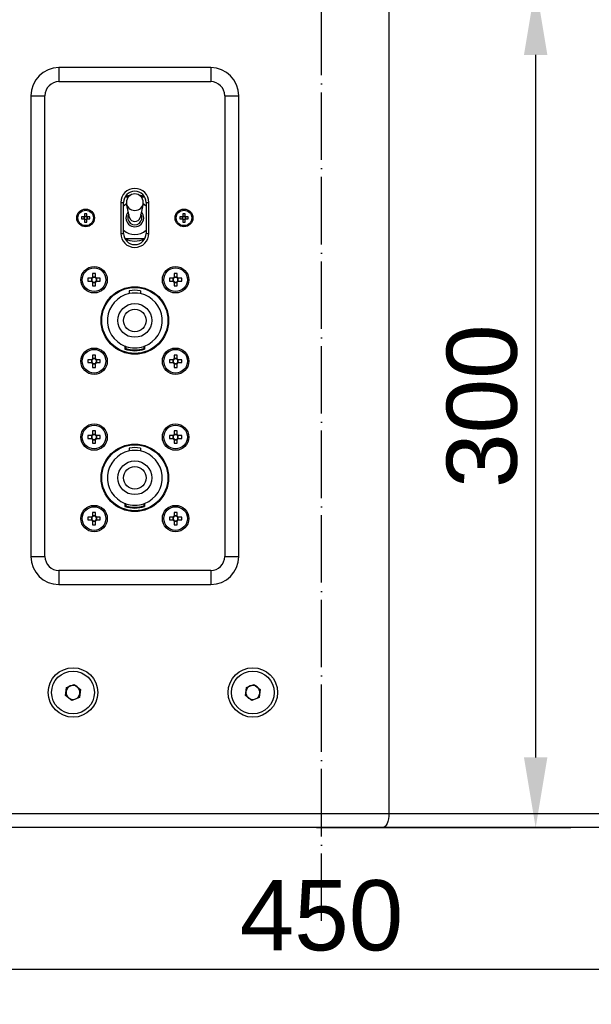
# Model space of a CAD drawing. Header units: millimetres. Extents: x 26293 to 29282, y 1612 to 3704.
# Tile 6 of 48: x 27886 to 28089, y 2311 to 2661. Entities that reach past the tile are written whole.
import ezdxf

# ---------------------------------------------------------------- set-up
doc = ezdxf.new("R2010")
doc.units = ezdxf.units.MM
doc.linetypes.add('ACAD_ISO04W100', pattern=[30, 24, -3, 0, -3])
for name, color, linetype in [('1', 7, 'Continuous'), ('2', 7, 'Continuous'), ('3', 1, 'ACAD_ISO04W100')]:
    doc.layers.add(name, color=color, linetype=linetype)
doc.styles.get("Standard").update_dxf_attribs({"font": 'arial.ttf'})
doc.dimstyles.new('ISO-25', dxfattribs={"dimscale": 10, "dimtxt": 2.5, "dimasz": 2.5, "dimexe": 1.25, "dimexo": 0.625, "dimtad": 1, "dimtoh": 1, "dimdsep": 46, "dimtxsty": 'Standard', "dimcen": 2.5, "dimadec": 1, "dimazin": 0, "dimtfac": 1, "dimtofl": 0, "dimtmove": 0, "dimatfit": 3, "dimfxl": 1, "dimarcsym": 0})

# ---------------------------------------------------------------- blocks, each defined once
blk = doc.blocks.new('*D8')
at = {"layer": '2', "color": 0, "lineweight": -2}
for p, q in [((27768.85, 2372.46), (27768.85, 2310.81)), ((28217.17, 2372.46), (28217.17, 2310.81)), ((27793.85, 2323.31), (28192.17, 2323.31))]:
    blk.add_line(p, q, dxfattribs=at)
at = {"layer": '2', "color": 0}
for points in [[(27793.85, 2327.48), (27793.85, 2319.15), (27768.85, 2323.31)], [(28192.17, 2327.48), (28192.17, 2319.15), (28217.17, 2323.31)]]:
    blk.add_solid(points, dxfattribs=at)
at = {"layer": 'Defpoints', "color": 0}
for p in [(27768.85, 2378.71), (28217.17, 2378.71), (28217.17, 2323.31)]:
    blk.add_point(p, dxfattribs=at)
at = {"layer": '2', "color": 0, "insert": (27993.01, 2342.33), "char_height": 25, "attachment_point": 5}
blk.add_mtext('450', dxfattribs=at)
blk = doc.blocks.new('*D12')
at = {"layer": '2', "color": 0, "lineweight": -2}
for p, q in [((27987.83, 2673.71), (28081.74, 2673.71)), ((28069.24, 2648.71), (28069.24, 2398.71)), ((27991.21, 2373.71), (28081.74, 2373.71))]:
    blk.add_line(p, q, dxfattribs=at)
at = {"layer": '2', "color": 0}
for points in [[(28065.08, 2648.71), (28073.41, 2648.71), (28069.24, 2673.71)], [(28065.08, 2398.71), (28073.41, 2398.71), (28069.24, 2373.71)]]:
    blk.add_solid(points, dxfattribs=at)
at = {"layer": 'Defpoints', "color": 0}
for p in [(27981.58, 2673.71), (27984.96, 2373.71), (28069.24, 2373.71)]:
    blk.add_point(p, dxfattribs=at)
at = {"layer": '2', "color": 0, "insert": (28050.22, 2523.71), "char_height": 25, "attachment_point": 5, "rotation": 90}
blk.add_mtext('300', dxfattribs=at)

msp = doc.modelspace()

# ---------------------------------------------------------------- linework, layer by layer
at = {"layer": '1'}
for p, q in [((28017.02, 3108.712), (28017.02, 2388.712)), ((27953.583, 2644.212), (27899.583, 2644.212)), ((27899.583, 2644.212), (27899.583, 2639.212)), ((27953.583, 2644.212), (27953.583, 2639.212)), ((27899.583, 2639.212), (27953.583, 2639.212)), ((27889.583, 2634.212), (27889.583, 2470.212)), ((27889.583, 2634.212), (27894.583, 2634.212)), ((27894.583, 2470.212), (27894.583, 2634.212)), ((27958.583, 2634.212), (27963.583, 2634.212)), ((27958.583, 2634.212), (27958.583, 2470.212)), ((27963.583, 2470.212), (27963.583, 2634.212)), ((27923.116, 2598.212), (27924.317, 2598.212)), ((27928.85, 2598.212), (27930.044, 2598.212)), ((27921.58, 2596.212), (27921.58, 2585.212)), ((27921.58, 2596.212), (27922.58, 2596.212)), ((27922.58, 2585.212), (27922.58, 2596.212)), ((27922.58, 2595.045), (27923.619, 2595.813)), ((27924.7, 2590.863), (27923.646, 2595.67)), ((27929.521, 2595.67), (27928.466, 2590.863)), ((27929.548, 2595.813), (27930.58, 2595.052)), ((27930.58, 2596.212), (27930.58, 2585.212)), ((27930.58, 2596.212), (27931.58, 2596.212)), ((27931.58, 2585.212), (27931.58, 2596.212)), ((27907.583, 2591.082), (27907.583, 2590.342)), ((27908.493, 2591.082), (27907.583, 2591.082)), ((27907.583, 2590.342), (27908.493, 2590.342)), ((27908.586, 2591.082), (27908.586, 2590.959)), ((27908.586, 2590.464), (27908.586, 2590.342)), ((27909.453, 2592.212), (27908.713, 2592.212)), ((27908.713, 2592.212), (27908.713, 2591.302)), ((27908.836, 2591.21), (27908.713, 2591.21)), ((27908.713, 2590.214), (27908.836, 2590.214)), ((27908.713, 2590.122), (27908.713, 2589.212)), ((27909.453, 2591.21), (27909.331, 2591.21)), ((27909.331, 2590.214), (27909.453, 2590.214)), ((27909.453, 2591.302), (27909.453, 2592.212)), ((27909.453, 2589.212), (27909.453, 2590.122)), ((27909.581, 2590.959), (27909.581, 2591.082)), ((27909.581, 2590.342), (27909.581, 2590.464)), ((27910.583, 2591.082), (27909.674, 2591.082)), ((27909.674, 2590.342), (27910.583, 2590.342)), ((27910.583, 2590.342), (27910.583, 2591.082)), ((27942.583, 2591.082), (27942.583, 2590.342)), ((27943.493, 2591.082), (27942.583, 2591.082)), ((27942.583, 2590.342), (27943.493, 2590.342)), ((27943.586, 2591.082), (27943.586, 2590.959)), ((27943.586, 2590.464), (27943.586, 2590.342)), ((27944.453, 2592.212), (27943.713, 2592.212)), ((27943.713, 2592.212), (27943.713, 2591.302)), ((27943.836, 2591.21), (27943.713, 2591.21)), ((27943.713, 2590.214), (27943.836, 2590.214)), ((27943.713, 2590.122), (27943.713, 2589.212)), ((27944.453, 2591.21), (27944.331, 2591.21)), ((27944.331, 2590.214), (27944.453, 2590.214)), ((27944.453, 2591.302), (27944.453, 2592.212)), ((27944.453, 2589.212), (27944.453, 2590.122)), ((27944.581, 2590.959), (27944.581, 2591.082)), ((27944.581, 2590.342), (27944.581, 2590.464)), ((27945.583, 2591.082), (27944.674, 2591.082)), ((27944.674, 2590.342), (27945.583, 2590.342)), ((27945.583, 2590.342), (27945.583, 2591.082)), ((27908.713, 2589.212), (27909.453, 2589.212)), ((27943.713, 2589.212), (27944.453, 2589.212)), ((27921.58, 2585.212), (27922.58, 2585.212)), ((27930.044, 2583.212), (27923.116, 2583.212)), ((27930.58, 2585.212), (27931.58, 2585.212)), ((27909.883, 2569.227), (27909.883, 2568.197)), ((27911.195, 2569.227), (27909.883, 2569.227)), ((27911.135, 2569.227), (27911.135, 2568.197)), ((27912.598, 2570.912), (27911.568, 2570.912)), ((27911.568, 2570.912), (27911.568, 2569.6)), ((27912.598, 2569.66), (27911.568, 2569.66)), ((27912.598, 2569.6), (27912.598, 2570.912)), ((27914.283, 2569.227), (27912.971, 2569.227)), ((27913.032, 2568.197), (27913.032, 2569.227)), ((27914.283, 2568.197), (27914.283, 2569.227)), ((27938.883, 2569.227), (27938.883, 2568.197)), ((27940.195, 2569.227), (27938.883, 2569.227)), ((27940.135, 2569.227), (27940.135, 2568.197)), ((27941.598, 2570.912), (27940.568, 2570.912)), ((27940.568, 2570.912), (27940.568, 2569.6)), ((27941.598, 2569.66), (27940.568, 2569.66)), ((27941.598, 2569.6), (27941.598, 2570.912)), ((27943.283, 2569.227), (27941.971, 2569.227)), ((27942.032, 2568.197), (27942.032, 2569.227)), ((27943.283, 2568.197), (27943.283, 2569.227)), ((27909.883, 2568.197), (27911.195, 2568.197)), ((27911.568, 2567.824), (27911.568, 2566.512)), ((27911.568, 2567.763), (27912.598, 2567.763)), ((27911.568, 2566.512), (27912.598, 2566.512)), ((27912.598, 2566.512), (27912.598, 2567.824)), ((27912.971, 2568.197), (27914.283, 2568.197)), ((27938.883, 2568.197), (27940.195, 2568.197)), ((27940.568, 2567.824), (27940.568, 2566.512)), ((27940.568, 2567.763), (27941.598, 2567.763)), ((27940.568, 2566.512), (27941.598, 2566.512)), ((27941.598, 2566.512), (27941.598, 2567.824)), ((27941.971, 2568.197), (27943.283, 2568.197)), ((27924.583, 2564.774), (27924.583, 2563.754)), ((27928.583, 2564.774), (27928.583, 2563.754)), ((27923.083, 2545.112), (27923.083, 2544.048)), ((27923.383, 2545.002), (27923.383, 2544.264)), ((27929.783, 2545.002), (27929.783, 2544.264)), ((27930.083, 2545.112), (27930.083, 2544.048)), ((27911.568, 2541.912), (27911.568, 2540.6)), ((27912.598, 2541.912), (27911.568, 2541.912)), ((27912.598, 2540.6), (27912.598, 2541.912)), ((27940.568, 2541.912), (27940.568, 2540.6)), ((27941.598, 2541.912), (27940.568, 2541.912)), ((27941.598, 2540.6), (27941.598, 2541.912)), ((27909.883, 2540.227), (27909.883, 2539.197)), ((27911.195, 2540.227), (27909.883, 2540.227)), ((27909.883, 2539.197), (27911.195, 2539.197)), ((27911.135, 2540.227), (27911.135, 2539.197)), ((27912.598, 2540.66), (27911.568, 2540.66)), ((27911.568, 2538.824), (27911.568, 2537.512)), ((27911.568, 2538.763), (27912.598, 2538.763)), ((27911.568, 2537.512), (27912.598, 2537.512)), ((27912.598, 2537.512), (27912.598, 2538.824)), ((27914.283, 2540.227), (27912.971, 2540.227)), ((27912.971, 2539.197), (27914.283, 2539.197)), ((27913.032, 2539.197), (27913.032, 2540.227)), ((27914.283, 2539.197), (27914.283, 2540.227)), ((27938.883, 2540.227), (27938.883, 2539.197)), ((27940.195, 2540.227), (27938.883, 2540.227)), ((27938.883, 2539.197), (27940.195, 2539.197)), ((27940.135, 2540.227), (27940.135, 2539.197)), ((27941.598, 2540.66), (27940.568, 2540.66)), ((27940.568, 2538.824), (27940.568, 2537.512)), ((27940.568, 2538.763), (27941.598, 2538.763)), ((27940.568, 2537.512), (27941.598, 2537.512)), ((27941.598, 2537.512), (27941.598, 2538.824)), ((27943.283, 2540.227), (27941.971, 2540.227)), ((27941.971, 2539.197), (27943.283, 2539.197)), ((27942.032, 2539.197), (27942.032, 2540.227)), ((27943.283, 2539.197), (27943.283, 2540.227)), ((27909.883, 2513.227), (27909.883, 2512.197)), ((27911.195, 2513.227), (27909.883, 2513.227)), ((27911.135, 2513.227), (27911.135, 2512.197)), ((27912.598, 2514.912), (27911.568, 2514.912)), ((27911.568, 2514.912), (27911.568, 2513.6)), ((27912.598, 2513.66), (27911.568, 2513.66)), ((27912.598, 2513.6), (27912.598, 2514.912)), ((27914.283, 2513.227), (27912.971, 2513.227)), ((27913.032, 2512.197), (27913.032, 2513.227)), ((27914.283, 2512.197), (27914.283, 2513.227)), ((27938.883, 2513.227), (27938.883, 2512.197)), ((27940.195, 2513.227), (27938.883, 2513.227)), ((27940.135, 2513.227), (27940.135, 2512.197)), ((27941.598, 2514.912), (27940.568, 2514.912)), ((27940.568, 2514.912), (27940.568, 2513.6)), ((27941.598, 2513.66), (27940.568, 2513.66)), ((27941.598, 2513.6), (27941.598, 2514.912)), ((27943.283, 2513.227), (27941.971, 2513.227)), ((27942.032, 2512.197), (27942.032, 2513.227)), ((27943.283, 2512.197), (27943.283, 2513.227)), ((27909.883, 2512.197), (27911.195, 2512.197)), ((27911.568, 2511.824), (27911.568, 2510.512)), ((27911.568, 2511.763), (27912.598, 2511.763)), ((27911.568, 2510.512), (27912.598, 2510.512)), ((27912.598, 2510.512), (27912.598, 2511.824)), ((27912.971, 2512.197), (27914.283, 2512.197)), ((27938.883, 2512.197), (27940.195, 2512.197)), ((27940.568, 2511.824), (27940.568, 2510.512)), ((27940.568, 2511.763), (27941.598, 2511.763)), ((27940.568, 2510.512), (27941.598, 2510.512)), ((27941.598, 2510.512), (27941.598, 2511.824)), ((27941.971, 2512.197), (27943.283, 2512.197)), ((27924.583, 2508.774), (27924.583, 2507.754)), ((27928.583, 2508.774), (27928.583, 2507.754)), ((27923.083, 2489.112), (27923.083, 2488.048)), ((27923.383, 2489.002), (27923.383, 2488.264)), ((27929.783, 2489.002), (27929.783, 2488.264)), ((27930.083, 2489.112), (27930.083, 2488.048)), ((27911.568, 2485.912), (27911.568, 2484.6)), ((27912.598, 2485.912), (27911.568, 2485.912)), ((27912.598, 2484.6), (27912.598, 2485.912)), ((27941.598, 2485.912), (27940.568, 2485.912)), ((27940.568, 2485.912), (27940.568, 2484.6)), ((27941.598, 2484.6), (27941.598, 2485.912)), ((27909.883, 2484.227), (27909.883, 2483.197)), ((27911.195, 2484.227), (27909.883, 2484.227)), ((27909.883, 2483.197), (27911.195, 2483.197)), ((27911.135, 2484.227), (27911.135, 2483.197)), ((27912.598, 2484.66), (27911.568, 2484.66)), ((27911.568, 2482.824), (27911.568, 2481.512)), ((27911.568, 2482.763), (27912.598, 2482.763)), ((27911.568, 2481.512), (27912.598, 2481.512)), ((27912.598, 2481.512), (27912.598, 2482.824)), ((27914.283, 2484.227), (27912.971, 2484.227)), ((27912.971, 2483.197), (27914.283, 2483.197)), ((27913.032, 2483.197), (27913.032, 2484.227)), ((27914.283, 2483.197), (27914.283, 2484.227)), ((27938.883, 2484.227), (27938.883, 2483.197)), ((27940.195, 2484.227), (27938.883, 2484.227)), ((27938.883, 2483.197), (27940.195, 2483.197)), ((27940.135, 2484.227), (27940.135, 2483.197)), ((27941.598, 2484.66), (27940.568, 2484.66)), ((27940.568, 2482.824), (27940.568, 2481.512)), ((27940.568, 2482.763), (27941.598, 2482.763)), ((27940.568, 2481.512), (27941.598, 2481.512)), ((27941.598, 2481.512), (27941.598, 2482.824)), ((27943.283, 2484.227), (27941.971, 2484.227)), ((27941.971, 2483.197), (27943.283, 2483.197)), ((27942.032, 2483.197), (27942.032, 2484.227)), ((27943.283, 2483.197), (27943.283, 2484.227)), ((27889.583, 2470.212), (27894.583, 2470.212)), ((27958.583, 2470.212), (27963.583, 2470.212)), ((27953.583, 2465.212), (27899.583, 2465.212)), ((27899.583, 2465.212), (27899.583, 2460.212)), ((27953.583, 2465.212), (27953.583, 2460.212)), ((27899.583, 2460.212), (27953.583, 2460.212)), ((27901.917, 2420.706), (27902.292, 2423.568)), ((27902.292, 2423.568), (27904.959, 2424.674)), ((27904.959, 2424.674), (27907.25, 2422.918)), ((27907.25, 2422.918), (27906.874, 2420.055)), ((27965.917, 2420.706), (27966.292, 2423.568)), ((27966.292, 2423.568), (27968.959, 2424.674)), ((27968.959, 2424.674), (27971.25, 2422.918)), ((27971.25, 2422.918), (27970.874, 2420.055)), ((27904.208, 2418.95), (27901.917, 2420.706)), ((27906.874, 2420.055), (27904.208, 2418.95)), ((27968.208, 2418.95), (27965.917, 2420.706)), ((27970.874, 2420.055), (27968.208, 2418.95)), ((28017.02, 2388.712), (28017.02, 2378.712)), ((27818.006, 2378.712), (27969.006, 2378.712)), ((27969.006, 2378.712), (28137.006, 2378.712)), ((27971.116, 2373.712), (27822.612, 2373.712)), ((28132.917, 2373.712), (27971.116, 2373.712))]:
    msp.add_line(p, q, dxfattribs=at)
for centre, radius in [((27909.083, 2590.712), 3.15), ((27909.083, 2590.712), 2.75), ((27944.083, 2590.712), 3.15), ((27944.083, 2590.712), 2.75), ((27912.083, 2568.712), 4.7), ((27912.083, 2568.712), 4.2), ((27941.083, 2568.712), 4.7), ((27941.083, 2568.712), 4.2), ((27926.583, 2554.212), 12), ((27926.583, 2554.212), 11.75), ((27926.583, 2554.212), 6), ((27926.583, 2554.212), 4), ((27912.083, 2539.712), 4.7), ((27941.083, 2539.712), 4.7), ((27912.083, 2539.712), 4.2), ((27941.083, 2539.712), 4.2), ((27912.083, 2512.712), 4.7), ((27912.083, 2512.712), 4.2), ((27941.083, 2512.712), 4.7), ((27941.083, 2512.712), 4.2), ((27926.583, 2498.212), 12), ((27926.583, 2498.212), 11.75), ((27926.583, 2498.212), 6), ((27926.583, 2498.212), 4), ((27912.083, 2483.712), 4.7), ((27941.083, 2483.712), 4.7), ((27912.083, 2483.712), 4.2), ((27941.083, 2483.712), 4.2), ((27904.583, 2421.812), 8.8), ((27904.583, 2421.812), 7.62), ((27968.583, 2421.812), 8.8), ((27968.583, 2421.812), 7.62)]:
    msp.add_circle(centre, radius, dxfattribs=at)
for centre, radius, start, end in [((27899.583, 2634.212), 10, 90, 180), ((27953.583, 2634.212), 10, 0, 90), ((27899.583, 2634.212), 5, 90, 180), ((27953.583, 2634.212), 5, 0, 90), ((27926.58, 2596.212), 5, 0, 180), ((27926.58, 2596.212), 4, 0, 180), ((27926.583, 2590.712), 8.25, 100.83129, 114.94192), ((27926.583, 2596.246), 3, 90, 180), ((27926.583, 2596.246), 3, 0, 90), ((27926.583, 2590.712), 8.25, 65.13667, 79.16871), ((27926.583, 2596.359), 3.002, 182.14, 357.86), ((27909.083, 2590.712), 0.697, 122.08571, 147.91429), ((27909.083, 2590.712), 0.697, 212.08571, 237.91429), ((27909.083, 2590.712), 0.556, 153.56188, 206.43812), ((27909.083, 2590.712), 0.556, 138.28179, 153.56188), ((27909.083, 2590.712), 0.556, 206.43812, 221.71821), ((27909.083, 2590.712), 0.556, 131.71821, 138.28179), ((27909.083, 2590.712), 0.556, 221.71821, 228.28179), ((27909.083, 2590.712), 0.556, 116.43812, 131.71821), ((27909.083, 2590.712), 0.556, 228.28179, 243.56188), ((27909.083, 2590.712), 0.556, 63.56188, 116.43812), ((27909.083, 2590.712), 0.556, 243.56188, 296.43812), ((27909.083, 2590.712), 0.556, 48.28179, 63.56188), ((27909.083, 2590.712), 0.556, 296.43812, 311.71821), ((27909.083, 2590.712), 0.697, 32.08571, 57.91429), ((27909.083, 2590.712), 0.556, 41.71821, 48.28179), ((27909.083, 2590.712), 0.697, 302.08571, 327.91429), ((27909.083, 2590.712), 0.556, 311.71821, 318.28179), ((27909.083, 2590.712), 0.556, 26.43812, 41.71821), ((27909.083, 2590.712), 0.556, 318.28179, 333.56188), ((27909.083, 2590.712), 0.556, 333.56188, 26.43812), ((27926.583, 2590.712), 3.15, 137.37363, 42.62637), ((27926.583, 2590.712), 2.5, 148.65273, 31.34727), ((27926.54, 2591.305), 1.892, 193.51826, 271.32256), ((27926.627, 2591.305), 1.892, 268.67744, 346.48174), ((27944.083, 2590.712), 0.697, 122.08571, 147.91429), ((27944.083, 2590.712), 0.697, 212.08571, 237.91429), ((27944.083, 2590.712), 0.556, 153.56188, 206.43812), ((27944.083, 2590.712), 0.556, 138.28179, 153.56188), ((27944.083, 2590.712), 0.556, 206.43812, 221.71821), ((27944.083, 2590.712), 0.556, 131.71821, 138.28179), ((27944.083, 2590.712), 0.556, 221.71821, 228.28179), ((27944.083, 2590.712), 0.556, 116.43812, 131.71821), ((27944.083, 2590.712), 0.556, 228.28179, 243.56188), ((27944.083, 2590.712), 0.556, 63.56188, 116.43812), ((27944.083, 2590.712), 0.556, 243.56188, 296.43812), ((27944.083, 2590.712), 0.556, 48.28179, 63.56188), ((27944.083, 2590.712), 0.556, 296.43812, 311.71821), ((27944.083, 2590.712), 0.697, 32.08571, 57.91429), ((27944.083, 2590.712), 0.556, 41.71821, 48.28179), ((27944.083, 2590.712), 0.697, 302.08571, 327.91429), ((27944.083, 2590.712), 0.556, 311.71821, 318.28179), ((27944.083, 2590.712), 0.556, 26.43812, 41.71821), ((27944.083, 2590.712), 0.556, 318.28179, 333.56188), ((27944.083, 2590.712), 0.556, 333.56188, 26.43812), ((27926.583, 2590.712), 5.9, 227.26523, 312.6351), ((27926.58, 2585.212), 5, 180, 0), ((27926.58, 2585.212), 4, 180, 0), ((27926.583, 2590.712), 8.25, 245.05808, 294.86333), ((27912.083, 2568.712), 1.027, 120.11233, 149.88767), ((27912.083, 2568.712), 0.851, 142.7589, 217.2411), ((27912.083, 2568.712), 0.851, 127.2411, 142.7589), ((27912.083, 2568.712), 0.851, 52.7589, 127.2411), ((27912.083, 2568.712), 1.027, 30.11233, 59.88767), ((27912.083, 2568.712), 0.851, 37.2411, 52.7589), ((27912.083, 2568.712), 0.851, 322.7589, 37.2411), ((27941.083, 2568.712), 1.027, 120.11233, 149.88767), ((27941.083, 2568.712), 0.851, 142.7589, 217.2411), ((27941.083, 2568.712), 0.851, 127.2411, 142.7589), ((27941.083, 2568.712), 0.851, 52.7589, 127.2411), ((27941.083, 2568.712), 1.027, 30.11233, 59.88767), ((27941.083, 2568.712), 0.851, 37.2411, 52.7589), ((27941.083, 2568.712), 0.851, 322.7589, 37.2411), ((27912.083, 2568.712), 1.027, 210.11233, 239.88767), ((27912.083, 2568.712), 0.851, 217.2411, 232.7589), ((27912.083, 2568.712), 0.851, 232.7589, 307.2411), ((27912.083, 2568.712), 1.027, 300.11233, 329.88767), ((27912.083, 2568.712), 0.851, 307.2411, 322.7589), ((27941.083, 2568.712), 1.027, 210.11233, 239.88767), ((27941.083, 2568.712), 0.851, 217.2411, 232.7589), ((27941.083, 2568.712), 0.851, 232.7589, 307.2411), ((27941.083, 2568.712), 1.027, 300.11233, 329.88767), ((27941.083, 2568.712), 0.851, 307.2411, 322.7589), ((27926.583, 2554.212), 9.75, 101.837, 248.96278), ((27926.583, 2554.212), 10.75, 79.27785, 100.72215), ((27926.583, 2554.212), 9.75, 78.163, 101.837), ((27926.583, 2554.212), 9.75, 291.03722, 78.163), ((27926.583, 2554.212), 9.75, 248.96278, 250.84013), ((27926.583, 2554.212), 9.75, 250.84013, 289.15987), ((27926.583, 2554.212), 9.75, 289.15987, 291.03722), ((27926.583, 2554.212), 10.75, 250.9992, 289.0008), ((27926.583, 2554.212), 10.45, 252.16842, 287.83158), ((27912.083, 2539.712), 1.027, 120.11233, 149.88767), ((27912.083, 2539.712), 1.027, 210.11233, 239.88767), ((27912.083, 2539.712), 0.851, 142.7589, 217.2411), ((27912.083, 2539.712), 0.851, 127.2411, 142.7589), ((27912.083, 2539.712), 0.851, 217.2411, 232.7589), ((27912.083, 2539.712), 0.851, 52.7589, 127.2411), ((27912.083, 2539.712), 0.851, 232.7589, 307.2411), ((27912.083, 2539.712), 1.027, 30.11233, 59.88767), ((27912.083, 2539.712), 0.851, 37.2411, 52.7589), ((27912.083, 2539.712), 1.027, 300.11233, 329.88767), ((27912.083, 2539.712), 0.851, 307.2411, 322.7589), ((27912.083, 2539.712), 0.851, 322.7589, 37.2411), ((27941.083, 2539.712), 1.027, 120.11233, 149.88767), ((27941.083, 2539.712), 1.027, 210.11233, 239.88767), ((27941.083, 2539.712), 0.851, 142.7589, 217.2411), ((27941.083, 2539.712), 0.851, 127.2411, 142.7589), ((27941.083, 2539.712), 0.851, 217.2411, 232.7589), ((27941.083, 2539.712), 0.851, 52.7589, 127.2411), ((27941.083, 2539.712), 0.851, 232.7589, 307.2411), ((27941.083, 2539.712), 1.027, 30.11233, 59.88767), ((27941.083, 2539.712), 0.851, 37.2411, 52.7589), ((27941.083, 2539.712), 1.027, 300.11233, 329.88767), ((27941.083, 2539.712), 0.851, 307.2411, 322.7589), ((27941.083, 2539.712), 0.851, 322.7589, 37.2411), ((27912.083, 2512.712), 1.027, 120.11233, 149.88767), ((27912.083, 2512.712), 0.851, 142.7589, 217.2411), ((27912.083, 2512.712), 0.851, 127.2411, 142.7589), ((27912.083, 2512.712), 0.851, 52.7589, 127.2411), ((27912.083, 2512.712), 1.027, 30.11233, 59.88767), ((27912.083, 2512.712), 0.851, 37.2411, 52.7589), ((27912.083, 2512.712), 0.851, 322.7589, 37.2411), ((27941.083, 2512.712), 1.027, 120.11233, 149.88767), ((27941.083, 2512.712), 0.851, 142.7589, 217.2411), ((27941.083, 2512.712), 0.851, 127.2411, 142.7589), ((27941.083, 2512.712), 0.851, 52.7589, 127.2411), ((27941.083, 2512.712), 1.027, 30.11233, 59.88767), ((27941.083, 2512.712), 0.851, 37.2411, 52.7589), ((27941.083, 2512.712), 0.851, 322.7589, 37.2411), ((27912.083, 2512.712), 1.027, 210.11233, 239.88767), ((27912.083, 2512.712), 0.851, 217.2411, 232.7589), ((27912.083, 2512.712), 0.851, 232.7589, 307.2411), ((27912.083, 2512.712), 1.027, 300.11233, 329.88767), ((27912.083, 2512.712), 0.851, 307.2411, 322.7589), ((27941.083, 2512.712), 1.027, 210.11233, 239.88767), ((27941.083, 2512.712), 0.851, 217.2411, 232.7589), ((27941.083, 2512.712), 0.851, 232.7589, 307.2411), ((27941.083, 2512.712), 1.027, 300.11233, 329.88767), ((27941.083, 2512.712), 0.851, 307.2411, 322.7589), ((27926.583, 2498.212), 9.75, 101.837, 248.96278), ((27926.583, 2498.212), 10.75, 79.27785, 100.72215), ((27926.583, 2498.212), 9.75, 78.163, 101.837), ((27926.583, 2498.212), 9.75, 291.03722, 78.163), ((27926.583, 2498.212), 9.75, 248.96278, 250.84013), ((27926.583, 2498.212), 9.75, 250.84013, 289.15987), ((27926.583, 2498.212), 10.45, 252.16842, 287.83158), ((27926.583, 2498.212), 9.75, 289.15987, 291.03722), ((27926.583, 2498.212), 10.75, 250.9992, 289.0008), ((27912.083, 2483.712), 1.027, 120.11233, 149.88767), ((27912.083, 2483.712), 1.027, 210.11233, 239.88767), ((27912.083, 2483.712), 0.851, 142.7589, 217.2411), ((27912.083, 2483.712), 0.851, 127.2411, 142.7589), ((27912.083, 2483.712), 0.851, 217.2411, 232.7589), ((27912.083, 2483.712), 0.851, 52.7589, 127.2411), ((27912.083, 2483.712), 0.851, 232.7589, 307.2411), ((27912.083, 2483.712), 1.027, 30.11233, 59.88767), ((27912.083, 2483.712), 0.851, 37.2411, 52.7589), ((27912.083, 2483.712), 1.027, 300.11233, 329.88767), ((27912.083, 2483.712), 0.851, 307.2411, 322.7589), ((27912.083, 2483.712), 0.851, 322.7589, 37.2411), ((27941.083, 2483.712), 1.027, 120.11233, 149.88767), ((27941.083, 2483.712), 1.027, 210.11233, 239.88767), ((27941.083, 2483.712), 0.851, 142.7589, 217.2411), ((27941.083, 2483.712), 0.851, 127.2411, 142.7589), ((27941.083, 2483.712), 0.851, 217.2411, 232.7589), ((27941.083, 2483.712), 0.851, 52.7589, 127.2411), ((27941.083, 2483.712), 0.851, 232.7589, 307.2411), ((27941.083, 2483.712), 1.027, 30.11233, 59.88767), ((27941.083, 2483.712), 0.851, 37.2411, 52.7589), ((27941.083, 2483.712), 1.027, 300.11233, 329.88767), ((27941.083, 2483.712), 0.851, 307.2411, 322.7589), ((27941.083, 2483.712), 0.851, 322.7589, 37.2411), ((27899.583, 2470.212), 10, 180, 270), ((27899.583, 2470.212), 5, 180, 270), ((27953.583, 2470.212), 10, 270, 0), ((27953.583, 2470.212), 5, 270, 0), ((27904.583, 2421.812), 2.5, 172.52267, 232.52267), ((27904.583, 2421.812), 2.5, 112.52267, 172.52267), ((27904.583, 2421.812), 2.5, 52.52267, 112.52267), ((27904.583, 2421.812), 2.5, 352.52267, 52.52267), ((27968.583, 2421.812), 2.5, 172.52267, 232.52267), ((27968.583, 2421.812), 2.5, 112.52267, 172.52267), ((27968.583, 2421.812), 2.5, 52.52267, 112.52267), ((27968.583, 2421.812), 2.5, 352.52267, 52.52267), ((27904.583, 2421.812), 2.5, 232.52267, 292.52267), ((27904.583, 2421.812), 2.5, 292.52267, 352.52267), ((27968.583, 2421.812), 2.5, 232.52267, 292.52267), ((27968.583, 2421.812), 2.5, 292.52267, 352.52267)]:
    msp.add_arc(centre, radius, start, end, dxfattribs=at)
at = {"layer": '1', "extrusion": (0, 0, -1)}
for centre, major_axis, ratio, start_param, end_param in [((27909.014, 2590.712), (-0.496, 0), 0.9901159, 5.7547968, 6.8115738), ((27909.083, 2590.781), (0, 0.496), 0.9901159, 5.7547968, 6.8115738), ((27909.083, 2590.642), (0, 0.496), 0.9901159, 2.6132042, 3.6699811), ((27909.153, 2590.712), (-0.496, 0), 0.9901159, 2.6132042, 3.6699811), ((27944.014, 2590.712), (-0.496, 0), 0.9901159, 5.7547968, 6.8115738), ((27944.083, 2590.781), (0, 0.496), 0.9901159, 5.7547968, 6.8115738), ((27944.083, 2590.642), (0, 0.496), 0.9901159, 2.6132042, 3.6699811), ((27944.153, 2590.712), (-0.496, 0), 0.9901159, 2.6132042, 3.6699811), ((28014.911, 2378.712), (0, 5), 0.4218914, 1.5707963, 3.1415927)]:
    msp.add_ellipse(centre, major_axis=major_axis, ratio=ratio, start_param=start_param, end_param=end_param, dxfattribs=at)
at = {"layer": '1'}
for points, knots in [([(27908.493, 2591.082), (27908.5, 2591.082), (27908.542, 2591.082), (27908.599, 2591.082), (27908.653, 2591.082), (27908.668, 2591.082)], [0, 0, 0, 0, 0.1264699, 0.7554396, 1, 1, 1, 1]), ([(27908.668, 2590.342), (27908.653, 2590.342), (27908.599, 2590.342), (27908.542, 2590.342), (27908.5, 2590.342), (27908.493, 2590.342)], [0, 0, 0, 0, 0.2445604, 0.8735301, 1, 1, 1, 1]), ([(27908.713, 2591.127), (27908.713, 2591.142), (27908.713, 2591.196), (27908.713, 2591.253), (27908.713, 2591.295), (27908.713, 2591.302)], [0, 0, 0, 0, 0.2445604, 0.8735301, 1, 1, 1, 1]), ([(27908.713, 2590.122), (27908.713, 2590.129), (27908.713, 2590.171), (27908.713, 2590.228), (27908.713, 2590.282), (27908.713, 2590.297)], [0, 0, 0, 0, 0.1264699, 0.7554396, 1, 1, 1, 1]), ([(27909.453, 2591.302), (27909.453, 2591.295), (27909.453, 2591.253), (27909.453, 2591.196), (27909.453, 2591.142), (27909.453, 2591.127)], [0, 0, 0, 0, 0.1264699, 0.7554396, 1, 1, 1, 1]), ([(27909.453, 2590.297), (27909.453, 2590.282), (27909.453, 2590.228), (27909.453, 2590.171), (27909.453, 2590.129), (27909.453, 2590.122)], [0, 0, 0, 0, 0.2445604, 0.8735301, 1, 1, 1, 1]), ([(27909.498, 2591.082), (27909.514, 2591.082), (27909.567, 2591.082), (27909.625, 2591.082), (27909.667, 2591.082), (27909.674, 2591.082)], [0, 0, 0, 0, 0.2445604, 0.8735301, 1, 1, 1, 1]), ([(27909.674, 2590.342), (27909.667, 2590.342), (27909.625, 2590.342), (27909.567, 2590.342), (27909.514, 2590.342), (27909.498, 2590.342)], [0, 0, 0, 0, 0.1264699, 0.7554396, 1, 1, 1, 1]), ([(27943.493, 2591.082), (27943.5, 2591.082), (27943.542, 2591.082), (27943.599, 2591.082), (27943.653, 2591.082), (27943.668, 2591.082)], [0, 0, 0, 0, 0.1264699, 0.7554396, 1, 1, 1, 1]), ([(27943.668, 2590.342), (27943.653, 2590.342), (27943.599, 2590.342), (27943.542, 2590.342), (27943.5, 2590.342), (27943.493, 2590.342)], [0, 0, 0, 0, 0.2445604, 0.8735301, 1, 1, 1, 1]), ([(27943.713, 2591.127), (27943.713, 2591.142), (27943.713, 2591.196), (27943.713, 2591.253), (27943.713, 2591.295), (27943.713, 2591.302)], [0, 0, 0, 0, 0.2445604, 0.8735301, 1, 1, 1, 1]), ([(27943.713, 2590.122), (27943.713, 2590.129), (27943.713, 2590.171), (27943.713, 2590.228), (27943.713, 2590.282), (27943.713, 2590.297)], [0, 0, 0, 0, 0.1264699, 0.7554396, 1, 1, 1, 1]), ([(27944.453, 2591.302), (27944.453, 2591.295), (27944.453, 2591.253), (27944.453, 2591.196), (27944.453, 2591.142), (27944.453, 2591.127)], [0, 0, 0, 0, 0.1264699, 0.7554396, 1, 1, 1, 1]), ([(27944.453, 2590.297), (27944.453, 2590.282), (27944.453, 2590.228), (27944.453, 2590.171), (27944.453, 2590.129), (27944.453, 2590.122)], [0, 0, 0, 0, 0.2445604, 0.8735301, 1, 1, 1, 1]), ([(27944.498, 2591.082), (27944.514, 2591.082), (27944.567, 2591.082), (27944.625, 2591.082), (27944.667, 2591.082), (27944.674, 2591.082)], [0, 0, 0, 0, 0.2445604, 0.8735301, 1, 1, 1, 1]), ([(27944.674, 2590.342), (27944.667, 2590.342), (27944.625, 2590.342), (27944.567, 2590.342), (27944.514, 2590.342), (27944.498, 2590.342)], [0, 0, 0, 0, 0.1264699, 0.7554396, 1, 1, 1, 1]), ([(27911.195, 2569.227), (27911.204, 2569.227), (27911.263, 2569.227), (27911.333, 2569.227), (27911.397, 2569.227), (27911.406, 2569.227)], [0, 0, 0, 0, 0.1280234, 0.8732726, 1, 1, 1, 1]), ([(27911.568, 2569.389), (27911.568, 2569.399), (27911.568, 2569.462), (27911.568, 2569.532), (27911.568, 2569.591), (27911.568, 2569.6)], [0, 0, 0, 0, 0.1267274, 0.8719766, 1, 1, 1, 1]), ([(27912.598, 2569.6), (27912.598, 2569.591), (27912.598, 2569.532), (27912.598, 2569.462), (27912.598, 2569.399), (27912.598, 2569.389)], [0, 0, 0, 0, 0.12802345, 0.87327261, 1, 1, 1, 1]), ([(27912.761, 2569.227), (27912.77, 2569.227), (27912.834, 2569.227), (27912.903, 2569.227), (27912.963, 2569.227), (27912.971, 2569.227)], [0, 0, 0, 0, 0.1267274, 0.8719766, 1, 1, 1, 1]), ([(27940.195, 2569.227), (27940.204, 2569.227), (27940.263, 2569.227), (27940.333, 2569.227), (27940.397, 2569.227), (27940.406, 2569.227)], [0, 0, 0, 0, 0.1280234, 0.8732726, 1, 1, 1, 1]), ([(27940.568, 2569.389), (27940.568, 2569.399), (27940.568, 2569.462), (27940.568, 2569.532), (27940.568, 2569.591), (27940.568, 2569.6)], [0, 0, 0, 0, 0.1267274, 0.8719766, 1, 1, 1, 1]), ([(27941.598, 2569.6), (27941.598, 2569.591), (27941.598, 2569.532), (27941.598, 2569.462), (27941.598, 2569.399), (27941.598, 2569.389)], [0, 0, 0, 0, 0.1280234, 0.8732726, 1, 1, 1, 1]), ([(27941.761, 2569.227), (27941.77, 2569.227), (27941.834, 2569.227), (27941.903, 2569.227), (27941.963, 2569.227), (27941.971, 2569.227)], [0, 0, 0, 0, 0.1267274, 0.8719766, 1, 1, 1, 1]), ([(27911.406, 2568.197), (27911.397, 2568.197), (27911.333, 2568.197), (27911.263, 2568.197), (27911.204, 2568.197), (27911.195, 2568.197)], [0, 0, 0, 0, 0.1267274, 0.8719766, 1, 1, 1, 1]), ([(27911.568, 2567.824), (27911.568, 2567.833), (27911.568, 2567.892), (27911.568, 2567.961), (27911.568, 2568.025), (27911.568, 2568.034)], [0, 0, 0, 0, 0.1280234, 0.8732726, 1, 1, 1, 1]), ([(27912.598, 2568.034), (27912.598, 2568.025), (27912.598, 2567.961), (27912.598, 2567.892), (27912.598, 2567.833), (27912.598, 2567.824)], [0, 0, 0, 0, 0.12672739, 0.87197655, 1, 1, 1, 1]), ([(27912.971, 2568.197), (27912.963, 2568.197), (27912.903, 2568.197), (27912.834, 2568.197), (27912.77, 2568.197), (27912.761, 2568.197)], [0, 0, 0, 0, 0.1280234, 0.8732726, 1, 1, 1, 1]), ([(27940.406, 2568.197), (27940.397, 2568.197), (27940.333, 2568.197), (27940.263, 2568.197), (27940.204, 2568.197), (27940.195, 2568.197)], [0, 0, 0, 0, 0.1267274, 0.8719766, 1, 1, 1, 1]), ([(27940.568, 2567.824), (27940.568, 2567.833), (27940.568, 2567.892), (27940.568, 2567.961), (27940.568, 2568.025), (27940.568, 2568.034)], [0, 0, 0, 0, 0.1280234, 0.8732726, 1, 1, 1, 1]), ([(27941.598, 2568.034), (27941.598, 2568.025), (27941.598, 2567.961), (27941.598, 2567.892), (27941.598, 2567.833), (27941.598, 2567.824)], [0, 0, 0, 0, 0.1267274, 0.8719766, 1, 1, 1, 1]), ([(27941.971, 2568.197), (27941.963, 2568.197), (27941.903, 2568.197), (27941.834, 2568.197), (27941.77, 2568.197), (27941.761, 2568.197)], [0, 0, 0, 0, 0.1280234, 0.8732726, 1, 1, 1, 1]), ([(27911.195, 2540.227), (27911.204, 2540.227), (27911.263, 2540.227), (27911.333, 2540.227), (27911.397, 2540.227), (27911.406, 2540.227)], [0, 0, 0, 0, 0.1280234, 0.8732726, 1, 1, 1, 1]), ([(27911.406, 2539.197), (27911.397, 2539.197), (27911.333, 2539.197), (27911.263, 2539.197), (27911.204, 2539.197), (27911.195, 2539.197)], [0, 0, 0, 0, 0.1267274, 0.8719766, 1, 1, 1, 1]), ([(27911.568, 2540.389), (27911.568, 2540.399), (27911.568, 2540.462), (27911.568, 2540.532), (27911.568, 2540.591), (27911.568, 2540.6)], [0, 0, 0, 0, 0.1267274, 0.8719766, 1, 1, 1, 1]), ([(27911.568, 2538.824), (27911.568, 2538.833), (27911.568, 2538.892), (27911.568, 2538.961), (27911.568, 2539.025), (27911.568, 2539.034)], [0, 0, 0, 0, 0.1280234, 0.8732726, 1, 1, 1, 1]), ([(27912.598, 2540.6), (27912.598, 2540.591), (27912.598, 2540.532), (27912.598, 2540.462), (27912.598, 2540.399), (27912.598, 2540.389)], [0, 0, 0, 0, 0.12802345, 0.87327261, 1, 1, 1, 1]), ([(27912.598, 2539.034), (27912.598, 2539.025), (27912.598, 2538.961), (27912.598, 2538.892), (27912.598, 2538.833), (27912.598, 2538.824)], [0, 0, 0, 0, 0.12672739, 0.87197655, 1, 1, 1, 1]), ([(27912.761, 2540.227), (27912.77, 2540.227), (27912.834, 2540.227), (27912.903, 2540.227), (27912.963, 2540.227), (27912.971, 2540.227)], [0, 0, 0, 0, 0.1267274, 0.8719766, 1, 1, 1, 1]), ([(27912.971, 2539.197), (27912.963, 2539.197), (27912.903, 2539.197), (27912.834, 2539.197), (27912.77, 2539.197), (27912.761, 2539.197)], [0, 0, 0, 0, 0.1280234, 0.8732726, 1, 1, 1, 1]), ([(27940.195, 2540.227), (27940.204, 2540.227), (27940.263, 2540.227), (27940.333, 2540.227), (27940.397, 2540.227), (27940.406, 2540.227)], [0, 0, 0, 0, 0.1280234, 0.8732726, 1, 1, 1, 1]), ([(27940.406, 2539.197), (27940.397, 2539.197), (27940.333, 2539.197), (27940.263, 2539.197), (27940.204, 2539.197), (27940.195, 2539.197)], [0, 0, 0, 0, 0.1267274, 0.8719766, 1, 1, 1, 1]), ([(27940.568, 2540.389), (27940.568, 2540.399), (27940.568, 2540.462), (27940.568, 2540.532), (27940.568, 2540.591), (27940.568, 2540.6)], [0, 0, 0, 0, 0.1267274, 0.8719766, 1, 1, 1, 1]), ([(27940.568, 2538.824), (27940.568, 2538.833), (27940.568, 2538.892), (27940.568, 2538.961), (27940.568, 2539.025), (27940.568, 2539.034)], [0, 0, 0, 0, 0.1280234, 0.8732726, 1, 1, 1, 1]), ([(27941.598, 2540.6), (27941.598, 2540.591), (27941.598, 2540.532), (27941.598, 2540.462), (27941.598, 2540.399), (27941.598, 2540.389)], [0, 0, 0, 0, 0.1280234, 0.8732726, 1, 1, 1, 1]), ([(27941.598, 2539.034), (27941.598, 2539.025), (27941.598, 2538.961), (27941.598, 2538.892), (27941.598, 2538.833), (27941.598, 2538.824)], [0, 0, 0, 0, 0.1267274, 0.8719766, 1, 1, 1, 1]), ([(27941.761, 2540.227), (27941.77, 2540.227), (27941.834, 2540.227), (27941.903, 2540.227), (27941.963, 2540.227), (27941.971, 2540.227)], [0, 0, 0, 0, 0.1267274, 0.8719766, 1, 1, 1, 1]), ([(27941.971, 2539.197), (27941.963, 2539.197), (27941.903, 2539.197), (27941.834, 2539.197), (27941.77, 2539.197), (27941.761, 2539.197)], [0, 0, 0, 0, 0.1280234, 0.8732726, 1, 1, 1, 1]), ([(27911.195, 2513.227), (27911.204, 2513.227), (27911.263, 2513.227), (27911.333, 2513.227), (27911.397, 2513.227), (27911.406, 2513.227)], [0, 0, 0, 0, 0.1280234, 0.8732726, 1, 1, 1, 1]), ([(27911.568, 2513.389), (27911.568, 2513.399), (27911.568, 2513.462), (27911.568, 2513.532), (27911.568, 2513.591), (27911.568, 2513.6)], [0, 0, 0, 0, 0.1267274, 0.8719766, 1, 1, 1, 1]), ([(27912.598, 2513.6), (27912.598, 2513.591), (27912.598, 2513.532), (27912.598, 2513.462), (27912.598, 2513.399), (27912.598, 2513.389)], [0, 0, 0, 0, 0.12802345, 0.87327261, 1, 1, 1, 1]), ([(27912.761, 2513.227), (27912.77, 2513.227), (27912.834, 2513.227), (27912.903, 2513.227), (27912.963, 2513.227), (27912.971, 2513.227)], [0, 0, 0, 0, 0.1267274, 0.8719766, 1, 1, 1, 1]), ([(27940.195, 2513.227), (27940.204, 2513.227), (27940.263, 2513.227), (27940.333, 2513.227), (27940.397, 2513.227), (27940.406, 2513.227)], [0, 0, 0, 0, 0.1280234, 0.8732726, 1, 1, 1, 1]), ([(27940.568, 2513.389), (27940.568, 2513.399), (27940.568, 2513.462), (27940.568, 2513.532), (27940.568, 2513.591), (27940.568, 2513.6)], [0, 0, 0, 0, 0.1267274, 0.8719766, 1, 1, 1, 1]), ([(27941.598, 2513.6), (27941.598, 2513.591), (27941.598, 2513.532), (27941.598, 2513.462), (27941.598, 2513.399), (27941.598, 2513.389)], [0, 0, 0, 0, 0.1280234, 0.8732726, 1, 1, 1, 1]), ([(27941.761, 2513.227), (27941.77, 2513.227), (27941.834, 2513.227), (27941.903, 2513.227), (27941.963, 2513.227), (27941.971, 2513.227)], [0, 0, 0, 0, 0.1267274, 0.8719766, 1, 1, 1, 1]), ([(27911.406, 2512.197), (27911.397, 2512.197), (27911.333, 2512.197), (27911.263, 2512.197), (27911.204, 2512.197), (27911.195, 2512.197)], [0, 0, 0, 0, 0.1267274, 0.8719766, 1, 1, 1, 1]), ([(27911.568, 2511.824), (27911.568, 2511.833), (27911.568, 2511.892), (27911.568, 2511.961), (27911.568, 2512.025), (27911.568, 2512.034)], [0, 0, 0, 0, 0.1280234, 0.8732726, 1, 1, 1, 1]), ([(27912.598, 2512.034), (27912.598, 2512.025), (27912.598, 2511.961), (27912.598, 2511.892), (27912.598, 2511.833), (27912.598, 2511.824)], [0, 0, 0, 0, 0.12672739, 0.87197655, 1, 1, 1, 1]), ([(27912.971, 2512.197), (27912.963, 2512.197), (27912.903, 2512.197), (27912.834, 2512.197), (27912.77, 2512.197), (27912.761, 2512.197)], [0, 0, 0, 0, 0.1280234, 0.8732726, 1, 1, 1, 1]), ([(27940.406, 2512.197), (27940.397, 2512.197), (27940.333, 2512.197), (27940.263, 2512.197), (27940.204, 2512.197), (27940.195, 2512.197)], [0, 0, 0, 0, 0.1267274, 0.8719766, 1, 1, 1, 1]), ([(27940.568, 2511.824), (27940.568, 2511.833), (27940.568, 2511.892), (27940.568, 2511.961), (27940.568, 2512.025), (27940.568, 2512.034)], [0, 0, 0, 0, 0.1280234, 0.8732726, 1, 1, 1, 1]), ([(27941.598, 2512.034), (27941.598, 2512.025), (27941.598, 2511.961), (27941.598, 2511.892), (27941.598, 2511.833), (27941.598, 2511.824)], [0, 0, 0, 0, 0.1267274, 0.8719766, 1, 1, 1, 1]), ([(27941.971, 2512.197), (27941.963, 2512.197), (27941.903, 2512.197), (27941.834, 2512.197), (27941.77, 2512.197), (27941.761, 2512.197)], [0, 0, 0, 0, 0.1280234, 0.8732726, 1, 1, 1, 1]), ([(27911.195, 2484.227), (27911.204, 2484.227), (27911.263, 2484.227), (27911.333, 2484.227), (27911.397, 2484.227), (27911.406, 2484.227)], [0, 0, 0, 0, 0.1280234, 0.8732726, 1, 1, 1, 1]), ([(27911.406, 2483.197), (27911.397, 2483.197), (27911.333, 2483.197), (27911.263, 2483.197), (27911.204, 2483.197), (27911.195, 2483.197)], [0, 0, 0, 0, 0.1267274, 0.8719766, 1, 1, 1, 1]), ([(27911.568, 2484.389), (27911.568, 2484.399), (27911.568, 2484.462), (27911.568, 2484.532), (27911.568, 2484.591), (27911.568, 2484.6)], [0, 0, 0, 0, 0.1267274, 0.8719766, 1, 1, 1, 1]), ([(27911.568, 2482.824), (27911.568, 2482.833), (27911.568, 2482.892), (27911.568, 2482.961), (27911.568, 2483.025), (27911.568, 2483.034)], [0, 0, 0, 0, 0.1280234, 0.8732726, 1, 1, 1, 1]), ([(27912.598, 2484.6), (27912.598, 2484.591), (27912.598, 2484.532), (27912.598, 2484.462), (27912.598, 2484.399), (27912.598, 2484.389)], [0, 0, 0, 0, 0.12802345, 0.87327261, 1, 1, 1, 1]), ([(27912.598, 2483.034), (27912.598, 2483.025), (27912.598, 2482.961), (27912.598, 2482.892), (27912.598, 2482.833), (27912.598, 2482.824)], [0, 0, 0, 0, 0.12672739, 0.87197655, 1, 1, 1, 1]), ([(27912.761, 2484.227), (27912.77, 2484.227), (27912.834, 2484.227), (27912.903, 2484.227), (27912.963, 2484.227), (27912.971, 2484.227)], [0, 0, 0, 0, 0.1267274, 0.8719766, 1, 1, 1, 1]), ([(27912.971, 2483.197), (27912.963, 2483.197), (27912.903, 2483.197), (27912.834, 2483.197), (27912.77, 2483.197), (27912.761, 2483.197)], [0, 0, 0, 0, 0.1280234, 0.8732726, 1, 1, 1, 1]), ([(27940.195, 2484.227), (27940.204, 2484.227), (27940.263, 2484.227), (27940.333, 2484.227), (27940.397, 2484.227), (27940.406, 2484.227)], [0, 0, 0, 0, 0.1280234, 0.8732726, 1, 1, 1, 1]), ([(27940.406, 2483.197), (27940.397, 2483.197), (27940.333, 2483.197), (27940.263, 2483.197), (27940.204, 2483.197), (27940.195, 2483.197)], [0, 0, 0, 0, 0.1267274, 0.8719766, 1, 1, 1, 1]), ([(27940.568, 2484.389), (27940.568, 2484.399), (27940.568, 2484.462), (27940.568, 2484.532), (27940.568, 2484.591), (27940.568, 2484.6)], [0, 0, 0, 0, 0.1267274, 0.8719766, 1, 1, 1, 1]), ([(27940.568, 2482.824), (27940.568, 2482.833), (27940.568, 2482.892), (27940.568, 2482.961), (27940.568, 2483.025), (27940.568, 2483.034)], [0, 0, 0, 0, 0.1280234, 0.8732726, 1, 1, 1, 1]), ([(27941.598, 2484.6), (27941.598, 2484.591), (27941.598, 2484.532), (27941.598, 2484.462), (27941.598, 2484.399), (27941.598, 2484.389)], [0, 0, 0, 0, 0.1280234, 0.8732726, 1, 1, 1, 1]), ([(27941.598, 2483.034), (27941.598, 2483.025), (27941.598, 2482.961), (27941.598, 2482.892), (27941.598, 2482.833), (27941.598, 2482.824)], [0, 0, 0, 0, 0.1267274, 0.8719766, 1, 1, 1, 1]), ([(27941.761, 2484.227), (27941.77, 2484.227), (27941.834, 2484.227), (27941.903, 2484.227), (27941.963, 2484.227), (27941.971, 2484.227)], [0, 0, 0, 0, 0.1267274, 0.8719766, 1, 1, 1, 1]), ([(27941.971, 2483.197), (27941.963, 2483.197), (27941.903, 2483.197), (27941.834, 2483.197), (27941.77, 2483.197), (27941.761, 2483.197)], [0, 0, 0, 0, 0.1280234, 0.8732726, 1, 1, 1, 1])]:
    msp.add_open_spline(points, degree=3, knots=knots, dxfattribs=at)
at = {"layer": '3'}
msp.add_line((27993.013, 2340.49), (27993.013, 3158.175), dxfattribs=at)

# ---------------------------------------------------------------- dimensions: what is measured, and where the dimension line sits
at = {"layer": '2'}
dim = msp.add_linear_dim(base=(28069.244, 2373.712), p1=(27981.583, 2673.712), p2=(27984.96, 2373.712), angle=90, dimstyle='ISO-25', dxfattribs=at)
dim.commit()
dim.dimension.update_dxf_attribs({"geometry": '*D12', "text_midpoint": (28050.221, 2523.712)})
dim = msp.add_linear_dim(base=(28217.174, 2323.313), p1=(27768.846, 2378.712), p2=(28217.174, 2378.712), text='450', dimstyle='ISO-25', dxfattribs=at)
dim.commit()
dim.dimension.update_dxf_attribs({"geometry": '*D8', "text_midpoint": (27993.01, 2342.328)})

doc.saveas('drawing.dxf')
